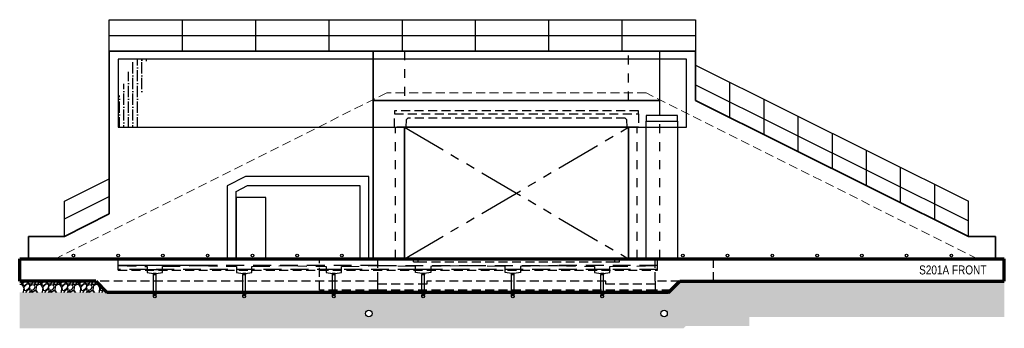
# Model space of a CAD drawing. Header units: inches. Extents: x -666 to 660, y -2090 to 1320.
# Tile 3 of 3: x -666 to 654, y 907 to 1320. Entities that reach past the tile are written whole.
import ezdxf

# ---------------------------------------------------------------- set-up
doc = ezdxf.new("R2010")
doc.units = ezdxf.units.IN
doc.header["$LTSCALE"] = 96
doc.header["$MEASUREMENT"] = 0
for name, pattern in [('Dash', [0.25, 0.125, -0.125]), ('HIDDEN', [0.375, 0.25, -0.125]), ('HIDDEN2', [0.1875, 0.125, -0.0625]), ('PHANTOM2', [1.25, 0.625, -0.125, 0.125, -0.125, 0.125, -0.125])]:
    doc.linetypes.add(name, pattern=pattern)
doc.layers.get('Defpoints').update_dxf_attribs({"color": 243})
for name, color, linetype in [('A-DETL-MEDM', 3, 'Continuous'), ('S-COLS-CONC', 13, 'Continuous'), ('S-EARTH', 8, 'Continuous'), ('S-FLOR-HDLN', 1, 'HIDDEN2'), ('S-FLOR-TRNCH', 1, 'HIDDEN2'), ('S-FLOR-TRNCH 2', 1, 'HIDDEN2'), ('S-GRVL', 8, 'Continuous'), ('S-GUARD RAIL', 1, 'Continuous'), ('S-ROOF-HDLN', 1, 'HIDDEN2'), ('S-WALL-HDLN', 1, 'Dash'), ('S-WALL-PHAN', 1, 'PHANTOM2')]:
    doc.layers.add(name, color=color, linetype=linetype)
for name, color, linetype, lineweight in [('S-CANOPY', 1, 'Continuous', 25), ('S-CANOPY-8', 8, 'Continuous', 25), ('S-FLOR-FTPT', 4, 'Continuous', 70), ('S-ROOF-PATT-HID', 8, 'HIDDEN2', 18), ('S-WALL-FULL-EXTR', 4, 'Continuous', 35), ('S-WALL-FULL-EXTR-8', 8, 'Continuous', 35)]:
    doc.layers.add(name, color=color, linetype=linetype, lineweight=lineweight)
doc.layers.add('S-DOOR-OTLN', color=9, linetype='HIDDEN', true_color=0x808080)
doc.styles.add('Arial', font='swiss.ttf', dxfattribs={"width": 0.8})

msp = doc.modelspace()

# ---------------------------------------------------------------- hatches: boundary and pattern name
at = {"layer": 'S-CANOPY-8'}
h = msp.add_hatch(dxfattribs=at)
h.set_pattern_fill('ANSI36', color=256, scale=48, angle=45)
h.set_pattern_definition([(90, (1201.819728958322, 5679.044598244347), (-6.000000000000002, 10.5), [15, -3, 0, -3])])
h.paths.add_polyline_path([(-501.9408521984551, 1223.549089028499), (-495.8465995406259, 1267), (-513.7483883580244, 1267), (-533.9999999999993, 1213.617404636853), (-533.9999999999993, 1176), (-507.2732985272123, 1176)])
at = {"layer": 'S-EARTH'}
h = msp.add_hatch(dxfattribs=at)
h.set_pattern_fill('EARTH', color=256, scale=64, angle=45)
h.set_pattern_definition([(45, (0, 999.9999999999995), (0, 22.62741699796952), [16, -16]), (45, (-4.242640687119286, 1004.242640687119), (0, 22.62741699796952), [16, -16]), (45, (-8.485281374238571, 1008.485281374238), (0, 22.62741699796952), [16, -16]), (135, (-8.48528137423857, 1011.313708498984), (-22.62741699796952, 1.77635683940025e-15), [16, -16]), (135, (-4.242640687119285, 1015.556349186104), (-22.62741699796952, 1.77635683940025e-15), [16, -16]), (135, (0, 1019.798989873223), (-22.62741699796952, 1.77635683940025e-15), [16, -16])])
h.paths.add_polyline_path([(654, 957.9999999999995), (275.9999999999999, 957.9999999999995), (275.9999999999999, 945.9999999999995), (211.9705627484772, 945.9999999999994), (208.9705627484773, 942.9999999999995), (-666, 942.9999999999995), (-665.9999999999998, 906.9999999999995), (223.8822509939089, 906.9999999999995), (226.8822509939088, 909.9999999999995), (311.9999999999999, 909.9999999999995), (311.9999999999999, 921.9999999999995), (654, 921.9999999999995)])
edge = h.paths.add_edge_path(flags=16)
edge.add_arc((197.8841363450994, 926.8483805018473), 4.3125, 0, 360)
edge = h.paths.add_edge_path(flags=16)
edge.add_arc((-197.8841363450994, 926.8483805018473), 4.3125, 0, 360)
at = {"layer": 'S-GRVL'}
h = msp.add_hatch(dxfattribs=at)
h.set_pattern_fill('GRAVEL', color=256, scale=18, angle=45)
h.set_pattern_definition([(273.012787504, (-3.563818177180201, 1021.892025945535), (12.72792206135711, -216.3746750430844), [2.421647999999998, -239.7435848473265]), (229.969740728, (-3.43653895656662, 1019.473720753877), (140.0071426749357, 165.4629867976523), [4.155624, -411.4066457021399]), (177.510447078, (-6.10940258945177, 1016.291740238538), (267.2863632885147, -12.72792206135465), [2.930183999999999, -290.0885867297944]), (312.273689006, (-7.891311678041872, 1008.145870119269), (-241.8305191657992, 267.2863632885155), [3.784284, -374.644044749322]), (337.833654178, (-5.345727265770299, 1005.34572726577), (-216.3746750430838, 89.09545442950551), [3.710789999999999, -367.3687163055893]), (42.27368900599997, (-1.909188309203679, 1003.94565583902), (-267.2863632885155, -241.8305191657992), [3.784284, -374.644044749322]), (82.69424046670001, (0.8909545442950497, 1006.491240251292), (-38.1837661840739, -292.7422074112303), [5.004522, -495.447273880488]), (117.2553283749, (1.527350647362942, 1011.455129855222), (-190.9188309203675, 369.1097397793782), [4.724784, -467.7537869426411]), (166.429565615, (-0.6363961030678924, 1015.65534413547), (-267.2863632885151, 63.63961030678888), [3.7971, -375.913315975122]), (220.236358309, (-4.327493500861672, 1016.546298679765), (152.7350647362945, 127.2792206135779), [4.334976, -212.4137264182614]), (267.3974377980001, (-7.636753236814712, 1013.746155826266), (-12.72792206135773, -292.7422074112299), [5.606064, -555.0007500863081]), (183.814074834, (4.836610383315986, 1020.619233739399), (-165.4629867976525, -12.72792206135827), [1.913418, -189.4292066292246]), (216.46923439, (2.927422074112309, 1020.491954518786), (190.9188309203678, 140.0071426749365), [3.640266, -360.387205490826]), (270, (0, 1018.328207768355), (12.727922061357, -12.727922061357), [2.545578, -22.9102661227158]), (248.198590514, (-2.418305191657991, 1018.964603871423), (38.18376618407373, 89.09545442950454), [1.370844, -135.7130719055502]), (336.801409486, (-2.927422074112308, 1017.691811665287), (-50.91168824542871, 25.45584412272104), [1.938654, -94.994312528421]), (75.9637565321, (-1.145512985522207, 1016.928136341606), (12.72792206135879, 63.63961030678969), [3.148722, -101.8084121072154]), (206.5650511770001, (-0.381837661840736, 1019.982837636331), (38.18376618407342, 12.7279220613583), [2.276838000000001, -54.64415988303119]), (61.38954033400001, (-10.30961686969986, 1010.309616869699), (89.09545442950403, 165.4629867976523), [3.1896, -315.7712126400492]), (115.3461759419, (-8.782266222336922, 1013.109759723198), (89.09545442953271, -190.9188309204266), [2.675898, -264.913339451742]), (338.198590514, (-2.927422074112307, 1022.528422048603), (-89.09545442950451, 38.18376618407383), [2.74167, -134.3422459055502]), (28.61045966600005, (-0.3818376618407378, 1021.510188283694), (-165.4629867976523, -89.09545442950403), [3.189599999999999, -315.7712126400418]), (24.44395478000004, (-2.418305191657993, 1002.418305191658), (-89.09545442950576, -38.18376618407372), [3.07584, -150.716227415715]), (339.775140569, (0.3818376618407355, 1003.691097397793), (-203.6467529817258, 76.36753236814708), [2.577204, -255.143575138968]), (111.8014094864, (9.927779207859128, 1009.927779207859), (-38.18376618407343, 89.09545442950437), [2.74167, -134.3422459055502]), (62.3540246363, (8.909545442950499, 1012.47336362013), (-114.5512985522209, -216.3746750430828), [3.017358, -298.71762505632]), (114.4439547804, (3.691097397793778, 1003.691097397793), (38.18376618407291, -89.09545442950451), [1.53792, -152.254147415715]), (146.309932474, (9.164103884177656, 1009.164103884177), (-63.63961030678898, 38.18376618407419), [0.91782, -90.8645312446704]), (210.963756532, (8.400428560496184, 1009.673220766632), (50.91168824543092, 25.45584412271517), [3.710789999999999, -70.50511126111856]), (231.009005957, (5.218448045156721, 1007.764032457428), (114.5512985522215, 140.0071426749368), [3.4389, -340.4506171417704]), (348.690067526, (0, 1015.782623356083), (-38.18376618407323, 12.72792206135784), [2.595996, -62.303926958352]), (38.15722658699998, (2.545584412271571, 1015.273506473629), (241.8305191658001, 190.9188309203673), [4.532291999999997, -448.6961272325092]), (105.9453959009, (6.10940258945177, 1018.073649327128), (38.18376618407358, -140.0071426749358), [1.853208, -183.468134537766]), (135, (5.600285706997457, 1019.855558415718), (-25.45584412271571, 3.552713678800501e-15), [1.08, -16.92]), (165.256437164, (4.582051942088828, 1007.891311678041), (140.0071426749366, -38.18376618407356), [2.500632, -247.5633598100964]), (93.01278750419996, (2.163746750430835, 1008.527707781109), (-12.72792206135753, 216.3746750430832), [4.843296, -237.3219368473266]), (45, (1.909188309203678, 1013.364318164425), (0, 25.45584412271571), [4.68, -13.32]), (10.30484646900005, (5.218448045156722, 1016.673577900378), (216.3746750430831, 38.18376618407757), [2.846051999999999, -281.7589374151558]), (299.054604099, (8.01859089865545, 1017.182694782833), (38.18376618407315, -63.63961030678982), [2.620836, -128.421142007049]), (252.645975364, (9.291383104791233, 1014.891668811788), (-114.5512985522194, -369.1097397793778), [4.267169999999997, -422.450535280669]), (220.42607874, (8.01859089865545, 1010.818733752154), (-178.1909088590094, -152.7350647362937), [4.514381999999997, -446.92332134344])])
edge = h.paths.add_edge_path()
edge.add_line((654, 969.9999999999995), (263.9999999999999, 969.9999999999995))
edge.add_line((263.9999999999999, 969.9999999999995), (218.9999999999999, 969.9999999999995))
edge.add_line((218.9999999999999, 969.9999999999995), (207.0000000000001, 957.9999999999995))
edge.add_line((207.0000000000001, 957.9999999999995), (204.0000000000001, 954.9999999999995))
edge.add_line((204.0000000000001, 954.9999999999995), (116.9690785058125, 954.9999999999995))
edge.add_line((116.9690785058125, 954.9999999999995), (116.9690785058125, 954.2754401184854))
edge.add_line((116.9690785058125, 954.2754401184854), (116.6575315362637, 952.2389065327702))
edge.add_arc((114.9199609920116, 952.447109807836), 1.750000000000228, 162.6044256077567, 353.16714747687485, ccw=False)
edge.add_line((113.249999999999, 952.9703022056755), (113.2499999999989, 954.2754401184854))
edge.add_line((113.2499999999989, 954.2754401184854), (113.0280042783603, 954.2754401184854))
edge.add_line((113.0280042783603, 954.2754401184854), (113.0294774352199, 954.9999999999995))
edge.add_line((113.0294774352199, 954.9999999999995), (-3.030921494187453, 954.9999999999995))
edge.add_line((-3.030921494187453, 954.9999999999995), (-3.030921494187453, 954.2754401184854))
edge.add_line((-3.030921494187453, 954.2754401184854), (-3.252063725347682, 952.429886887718))
edge.add_arc((-5.001978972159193, 952.4471098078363), 1.750000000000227, 182.7250807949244, 359.4361048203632, ccw=False)
edge.add_line((-6.750000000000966, 952.3639083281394), (-6.750000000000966, 954.2754401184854))
edge.add_line((-6.750000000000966, 954.2754401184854), (-6.971995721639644, 954.2754401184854))
edge.add_line((-6.971995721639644, 954.2754401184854), (-6.970522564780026, 954.9999999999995))
edge.add_line((-6.970522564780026, 954.9999999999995), (-123.0309214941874, 954.9999999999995))
edge.add_line((-123.0309214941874, 954.9999999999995), (-123.0309214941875, 954.2754401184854))
edge.add_line((-123.0309214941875, 954.2754401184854), (-123.2070547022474, 952.8055118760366))
edge.add_arc((-124.9199609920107, 952.4471098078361), 1.750000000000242, -1.4210854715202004e-12, 11.817860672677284, ccw=False)
edge.add_arc((-124.9199609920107, 952.4471098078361), 1.750000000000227, -180, 0, ccw=False)
edge.add_line((-126.6699609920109, 952.4471098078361), (-126.7500000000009, 952.4471098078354))
edge.add_line((-126.7500000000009, 952.4471098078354), (-126.750000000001, 954.2754401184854))
edge.add_line((-126.750000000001, 954.2754401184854), (-126.9719957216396, 954.2754401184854))
edge.add_line((-126.9719957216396, 954.2754401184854), (-126.97052256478, 954.9999999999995))
edge.add_line((-126.97052256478, 954.9999999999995), (-243.0309214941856, 954.9999999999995))
edge.add_line((-243.0309214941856, 954.9999999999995), (-243.0309214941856, 954.2754401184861))
edge.add_line((-243.0309214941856, 954.2754401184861), (-243.2499999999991, 952.4471098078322))
edge.add_arc((-244.9999999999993, 952.4471098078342), 1.750000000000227, 179.9999999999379, 359.99999999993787, ccw=False)
edge.add_line((-246.7499999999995, 952.4471098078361), (-246.749999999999, 954.2754401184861))
edge.add_line((-246.749999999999, 954.2754401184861), (-246.9719957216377, 954.2754401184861))
edge.add_line((-246.9719957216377, 954.2754401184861), (-246.9705225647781, 954.9999999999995))
edge.add_line((-246.9705225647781, 954.9999999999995), (-363.0309214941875, 954.9999999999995))
edge.add_line((-363.0309214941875, 954.9999999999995), (-363.0309214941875, 954.2754401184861))
edge.add_line((-363.0309214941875, 954.2754401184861), (-363.2499999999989, 952.4471098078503))
edge.add_arc((-364.9999999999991, 952.4471098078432), 1.750000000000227, -179.99999999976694, 2.3288748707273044e-10, ccw=False)
edge.add_line((-366.7499999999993, 952.4471098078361), (-366.750000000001, 954.2754401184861))
edge.add_line((-366.750000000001, 954.2754401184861), (-366.9719957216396, 954.2754401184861))
edge.add_line((-366.9719957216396, 954.2754401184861), (-366.97052256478, 954.9999999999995))
edge.add_line((-366.97052256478, 954.9999999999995), (-483.0309214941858, 954.9999999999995))
edge.add_line((-483.0309214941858, 954.9999999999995), (-483.0309214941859, 954.2754401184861))
edge.add_line((-483.0309214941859, 954.2754401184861), (-483.249999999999, 952.4471098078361))
edge.add_arc((-484.9999999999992, 952.4471098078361), 1.750000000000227, -180, 0, ccw=False)
edge.add_line((-486.7499999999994, 952.4471098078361), (-486.7499999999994, 954.2754401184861))
edge.add_line((-486.7499999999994, 954.2754401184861), (-486.9719957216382, 954.2754401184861))
edge.add_line((-486.9719957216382, 954.2754401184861), (-486.9705225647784, 954.9999999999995))
edge.add_line((-486.9705225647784, 954.9999999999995), (-666, 954.9999999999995))
edge.add_line((-666, 954.9999999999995), (-666.0000000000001, 942.9999999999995))
edge.add_line((-666.0000000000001, 942.9999999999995), (208.9705627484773, 942.9999999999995))
edge.add_line((208.9705627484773, 942.9999999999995), (211.9705627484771, 945.9999999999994))
edge.add_line((211.9705627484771, 945.9999999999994), (275.9999999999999, 945.9999999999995))
edge.add_line((275.9999999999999, 945.9999999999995), (275.9999999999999, 957.9999999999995))
edge.add_line((275.9999999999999, 957.9999999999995), (654, 957.9999999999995))
edge.add_line((654, 957.9999999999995), (654, 969.9999999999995))
h = msp.add_hatch(dxfattribs=at)
h.set_pattern_fill('GRAVEL', color=256, scale=18, angle=45)
h.set_pattern_definition([(273.012787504, (-3.563818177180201, 1021.892025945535), (12.72792206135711, -216.3746750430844), [2.421647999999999, -239.7435848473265]), (229.969740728, (-3.43653895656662, 1019.473720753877), (140.0071426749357, 165.4629867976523), [4.155624, -411.4066457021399]), (177.510447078, (-6.10940258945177, 1016.291740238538), (267.2863632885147, -12.72792206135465), [2.930183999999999, -290.0885867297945]), (312.273689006, (-7.891311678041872, 1008.145870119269), (-241.8305191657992, 267.2863632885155), [3.784284, -374.644044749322]), (337.833654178, (-5.345727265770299, 1005.34572726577), (-216.3746750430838, 89.09545442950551), [3.710789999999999, -367.3687163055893]), (42.27368900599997, (-1.909188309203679, 1003.94565583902), (-267.2863632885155, -241.8305191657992), [3.784284, -374.644044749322]), (82.69424046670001, (0.8909545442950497, 1006.491240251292), (-38.1837661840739, -292.7422074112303), [5.004522, -495.447273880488]), (117.2553283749, (1.527350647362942, 1011.455129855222), (-190.9188309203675, 369.1097397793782), [4.724784, -467.7537869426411]), (166.429565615, (-0.6363961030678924, 1015.65534413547), (-267.2863632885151, 63.63961030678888), [3.7971, -375.913315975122]), (220.236358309, (-4.327493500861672, 1016.546298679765), (152.7350647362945, 127.2792206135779), [4.334976, -212.4137264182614]), (267.3974377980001, (-7.636753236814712, 1013.746155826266), (-12.72792206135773, -292.7422074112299), [5.606064, -555.0007500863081]), (183.814074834, (4.836610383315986, 1020.619233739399), (-165.4629867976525, -12.72792206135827), [1.913418, -189.4292066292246]), (216.46923439, (2.927422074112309, 1020.491954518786), (190.9188309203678, 140.0071426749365), [3.640266, -360.387205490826]), (270, (0, 1018.328207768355), (12.727922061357, -12.727922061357), [2.545578, -22.9102661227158]), (248.198590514, (-2.418305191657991, 1018.964603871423), (38.18376618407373, 89.09545442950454), [1.370844, -135.7130719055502]), (336.801409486, (-2.927422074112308, 1017.691811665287), (-50.91168824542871, 25.45584412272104), [1.938654, -94.994312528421]), (75.9637565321, (-1.145512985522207, 1016.928136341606), (12.72792206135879, 63.63961030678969), [3.148722, -101.8084121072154]), (206.5650511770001, (-0.381837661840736, 1019.982837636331), (38.18376618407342, 12.7279220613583), [2.276838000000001, -54.64415988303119]), (61.38954033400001, (-10.30961686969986, 1010.309616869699), (89.09545442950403, 165.4629867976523), [3.1896, -315.7712126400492]), (115.3461759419, (-8.782266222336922, 1013.109759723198), (89.09545442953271, -190.9188309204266), [2.675898, -264.913339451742]), (338.198590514, (-2.927422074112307, 1022.528422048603), (-89.09545442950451, 38.18376618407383), [2.74167, -134.3422459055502]), (28.61045966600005, (-0.3818376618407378, 1021.510188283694), (-165.4629867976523, -89.09545442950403), [3.189599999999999, -315.7712126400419]), (24.44395478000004, (-2.418305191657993, 1002.418305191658), (-89.09545442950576, -38.18376618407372), [3.07584, -150.716227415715]), (339.775140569, (0.3818376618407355, 1003.691097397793), (-203.6467529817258, 76.36753236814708), [2.577204, -255.143575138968]), (111.8014094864, (9.927779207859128, 1009.927779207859), (-38.18376618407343, 89.09545442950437), [2.74167, -134.3422459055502]), (62.3540246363, (8.909545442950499, 1012.47336362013), (-114.5512985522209, -216.3746750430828), [3.017358, -298.71762505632]), (114.4439547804, (3.691097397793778, 1003.691097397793), (38.18376618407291, -89.09545442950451), [1.53792, -152.254147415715]), (146.309932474, (9.164103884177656, 1009.164103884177), (-63.63961030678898, 38.18376618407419), [0.91782, -90.8645312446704]), (210.963756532, (8.400428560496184, 1009.673220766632), (50.91168824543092, 25.45584412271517), [3.710789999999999, -70.50511126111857]), (231.009005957, (5.218448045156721, 1007.764032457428), (114.5512985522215, 140.0071426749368), [3.4389, -340.4506171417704]), (348.690067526, (0, 1015.782623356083), (-38.18376618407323, 12.72792206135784), [2.595996, -62.303926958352]), (38.15722658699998, (2.545584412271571, 1015.273506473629), (241.8305191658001, 190.9188309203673), [4.532291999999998, -448.6961272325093]), (105.9453959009, (6.10940258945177, 1018.073649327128), (38.18376618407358, -140.0071426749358), [1.853208, -183.468134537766]), (135, (5.600285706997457, 1019.855558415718), (-25.45584412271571, 3.552713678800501e-15), [1.08, -16.92]), (165.256437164, (4.582051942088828, 1007.891311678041), (140.0071426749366, -38.18376618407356), [2.500632, -247.5633598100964]), (93.01278750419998, (2.163746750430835, 1008.527707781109), (-12.72792206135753, 216.3746750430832), [4.843296, -237.3219368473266]), (45, (1.909188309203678, 1013.364318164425), (0, 25.45584412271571), [4.68, -13.32]), (10.30484646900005, (5.218448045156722, 1016.673577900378), (216.3746750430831, 38.18376618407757), [2.846051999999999, -281.7589374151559]), (299.054604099, (8.01859089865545, 1017.182694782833), (38.18376618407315, -63.63961030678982), [2.620836, -128.421142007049]), (252.645975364, (9.291383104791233, 1014.891668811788), (-114.5512985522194, -369.1097397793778), [4.267169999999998, -422.450535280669]), (220.42607874, (8.01859089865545, 1010.818733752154), (-178.1909088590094, -152.7350647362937), [4.514381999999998, -446.9233213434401])])
h.paths.add_polyline_path([(-563.9999999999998, 969.9999999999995), (-666, 969.9999999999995), (-666.0000000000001, 955), (-548.9999999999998, 954.9999999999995)])

# ---------------------------------------------------------------- linework, layer by layer
at = {"layer": 'A-DETL-MEDM'}
for p, q in [((-486.7499999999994, 949.4858275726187), (-486.7499999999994, 951.3141578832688)), ((-486.748021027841, 954.2897516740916), (-486.748021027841, 952.7489660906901)), ((-483.249999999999, 949.4858275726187), (-483.249999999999, 951.3141578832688)), ((-483.2480210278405, 954.2897516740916), (-483.2480210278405, 952.7489660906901)), ((-366.750000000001, 949.4858275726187), (-366.750000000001, 951.3141578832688)), ((-366.7480210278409, 954.2897516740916), (-366.7480210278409, 952.7489660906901)), ((-363.2500000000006, 949.4858275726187), (-363.2500000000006, 951.3141578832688)), ((-363.2480210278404, 954.2897516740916), (-363.2480210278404, 952.7489660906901)), ((-246.7499999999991, 949.4858275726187), (-246.7499999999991, 951.3141578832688)), ((-246.748021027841, 954.2897516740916), (-246.748021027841, 952.7489660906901)), ((-243.2499999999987, 949.4858275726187), (-243.2499999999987, 951.3141578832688)), ((-243.2480210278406, 954.2897516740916), (-243.2480210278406, 952.7489660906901)), ((-126.750000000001, 949.4858275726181), (-126.750000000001, 951.3141578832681)), ((-126.6679820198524, 954.2897516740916), (-126.6679820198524, 952.7489660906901)), ((-123.2500000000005, 949.4858275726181), (-123.2500000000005, 951.3141578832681)), ((-123.167982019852, 954.2897516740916), (-123.167982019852, 952.7489660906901)), ((-6.750000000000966, 954.2897516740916), (-6.750000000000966, 952.7489660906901)), ((-6.750000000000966, 949.4858275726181), (-6.750000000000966, 951.3141578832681)), ((-3.250000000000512, 954.2897516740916), (-3.250000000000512, 952.7489660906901)), ((-3.250000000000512, 949.4858275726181), (-3.250000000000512, 951.3141578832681)), ((113.1719399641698, 954.2897516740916), (113.1719399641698, 952.7489660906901)), ((113.249999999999, 949.4858275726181), (113.249999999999, 951.3141578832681)), ((116.6719399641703, 954.2897516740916), (116.6719399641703, 952.7489660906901)), ((116.7499999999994, 949.4858275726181), (116.7499999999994, 951.3141578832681))]:
    msp.add_line(p, q, dxfattribs=at)
for points in [[(-486.9719957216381, 951.3141578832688), (-483.0309214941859, 951.3141578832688), (-483.0309214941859, 952.7489660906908), (-486.9690785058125, 952.7489660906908)], [(-366.9719957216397, 951.3141578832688), (-363.0309214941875, 951.3141578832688), (-363.0309214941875, 952.7489660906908), (-366.9690785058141, 952.7489660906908)], [(-246.9719957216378, 951.3141578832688), (-243.0309214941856, 951.3141578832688), (-243.0309214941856, 952.7489660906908), (-246.9690785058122, 952.7489660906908)], [(-126.9719957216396, 951.3141578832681), (-123.0309214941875, 951.3141578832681), (-123.0309214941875, 952.7489660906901), (-126.969078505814, 952.7489660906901)], [(-6.971995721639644, 951.3141578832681), (-3.030921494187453, 951.3141578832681), (-3.030921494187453, 952.7489660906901), (-6.969078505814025, 952.7489660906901)], [(113.0280042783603, 951.3141578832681), (116.9690785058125, 951.3141578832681), (116.9690785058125, 952.7489660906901), (113.0309214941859, 952.7489660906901)]]:
    msp.add_lwpolyline(points, close=True, dxfattribs=at)
for centre, radius in [((-594.0000000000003, 1004.443754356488), 1.750000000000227), ((-534.0000000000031, 1004.443754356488), 1.750000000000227), ((-474.000000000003, 1004.443754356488), 1.750000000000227), ((-414.0000000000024, 1004.443754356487), 1.750000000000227), ((222.999999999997, 1004.443754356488), 1.750000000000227), ((282.9999999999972, 1004.443754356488), 1.750000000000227), ((342.9999999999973, 1004.443754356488), 1.750000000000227), ((402.9999999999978, 1004.443754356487), 1.750000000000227), ((462.9999999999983, 1004.443754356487), 1.750000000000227), ((522.9999999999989, 1004.443754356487), 1.750000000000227), ((582.9999999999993, 1004.443754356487), 1.750000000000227), ((-484.9999999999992, 949.4858275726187), 1.750000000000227), ((-364.9999999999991, 949.4858275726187), 1.750000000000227), ((-244.9999999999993, 949.4858275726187), 1.750000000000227), ((-124.9199609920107, 949.4858275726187), 1.750000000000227), ((-5.001978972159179, 949.4858275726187), 1.750000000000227), ((114.9199609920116, 949.4858275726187), 1.750000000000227), ((-197.8841363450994, 926.8483805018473), 4.3125), ((197.8841363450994, 926.8483805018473), 4.3125)]:
    msp.add_circle(centre, radius, dxfattribs=at)
at = {"layer": 'Defpoints'}
for points in [[(-376, 999.9999999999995), (-376, 1090.206636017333), (-360.4166371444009, 1098), (-210, 1098), (-210, 999.9999999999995), (-198, 999.9999999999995), (-198, 1110), (-363.25, 1110), (-388, 1097.622327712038), (-388, 999.9999999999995)], [(-336, 999.9999999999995), (-336, 1082), (-376, 1082), (-376, 999.9999999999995)]]:
    msp.add_lwpolyline(points, close=True, dxfattribs=at)
for centre in [(-354.0000000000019, 1004.443754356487), (-294.0000000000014, 1004.443754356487), (-234.0000000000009, 1004.443754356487)]:
    msp.add_circle(centre, 1.750000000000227, dxfattribs=at)
at = {"layer": 'S-CANOPY'}
msp.add_lwpolyline([(-533.9999999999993, 1176), (228.0000000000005, 1176), (228.0000000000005, 1267), (-533.9999999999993, 1267)], close=True, dxfattribs=at)
at = {"layer": 'S-COLS-CONC'}
msp.add_line((191.9999999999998, 1192), (192.0000000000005, 1277.999999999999), dxfattribs=at)
for points in [[(173.9999999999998, 1184.000000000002), (216.0000000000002, 1184.000000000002), (216.0000000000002, 1192), (173.9999999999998, 1192)], [(216.0000000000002, 999.9999999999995), (173.9999999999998, 999.9999999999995), (173.9999999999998, 1184.000000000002), (216.0000000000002, 1184.000000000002)]]:
    msp.add_lwpolyline(points, close=True, dxfattribs=at)
at = {"layer": 'S-DOOR-OTLN'}
for p, q in [((-533.9999999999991, 985.4999999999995), (-533.9999999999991, 999.9999999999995)), ((189.0000000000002, 985.4999999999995), (189.0000000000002, 999.9999999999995)), ((189.0000000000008, 985.4999999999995), (-533.9999999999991, 985.4999999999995)), ((-495.2499999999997, 985.4999999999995), (-474.7499999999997, 985.4999999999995)), ((-486.7499999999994, 980.2050376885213), (-486.7499999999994, 980.4999999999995)), ((-486.7499999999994, 955.7102483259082), (-486.7499999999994, 978.7702294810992)), ((-483.249999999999, 980.2050376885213), (-483.249999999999, 980.4999999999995)), ((-483.249999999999, 955.7102483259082), (-483.249999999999, 978.7702294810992)), ((-354.7500000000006, 985.4999999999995), (-375.2500000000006, 985.4999999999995)), ((-366.750000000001, 980.2050376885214), (-366.750000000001, 980.4999999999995)), ((-366.750000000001, 955.7102483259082), (-366.750000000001, 978.7702294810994)), ((-363.2500000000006, 980.2050376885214), (-363.2500000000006, 980.4999999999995)), ((-363.2500000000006, 955.7102483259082), (-363.2500000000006, 978.7702294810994)), ((-234.7499999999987, 985.4999999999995), (-255.2499999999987, 985.4999999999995)), ((-246.7499999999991, 980.2050376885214), (-246.7499999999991, 980.4999999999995)), ((-246.7499999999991, 955.7102483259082), (-246.7499999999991, 978.7702294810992)), ((-243.2499999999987, 980.2050376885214), (-243.2499999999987, 980.4999999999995)), ((-243.2499999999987, 955.7102483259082), (-243.2499999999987, 978.7702294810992)), ((-114.7500000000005, 985.4999999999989), (-135.2500000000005, 985.4999999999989)), ((-126.750000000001, 980.2050376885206), (-126.750000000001, 980.4999999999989)), ((-126.750000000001, 955.7102483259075), (-126.750000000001, 978.7702294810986)), ((-123.2500000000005, 980.2050376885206), (-123.2500000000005, 980.4999999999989)), ((-123.2500000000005, 955.7102483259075), (-123.2500000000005, 978.7702294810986)), ((5.249999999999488, 985.4999999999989), (-15.25000000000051, 985.4999999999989)), ((-6.750000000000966, 980.2050376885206), (-6.750000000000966, 980.4999999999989)), ((-6.750000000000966, 955.7102483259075), (-6.750000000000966, 978.7702294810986)), ((-3.250000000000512, 980.2050376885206), (-3.250000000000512, 980.4999999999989)), ((-3.250000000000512, 955.7102483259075), (-3.250000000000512, 978.7702294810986)), ((125.2499999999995, 985.4999999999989), (104.7499999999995, 985.4999999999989)), ((113.249999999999, 980.2050376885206), (113.249999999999, 980.4999999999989)), ((113.249999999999, 955.7102483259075), (113.249999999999, 978.7702294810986)), ((116.7499999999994, 980.2050376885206), (116.7499999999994, 980.4999999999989)), ((116.7499999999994, 955.7102483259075), (116.7499999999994, 978.7702294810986))]:
    msp.add_line(p, q, dxfattribs=at)
msp.add_lwpolyline([(-425.0000000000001, 990.9999999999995), (-533.9999999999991, 990.9999999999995), (-495.2499999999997, 989.4999999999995), (-495.2499999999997, 981.4358173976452), (-486.7519789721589, 980.4999999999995), (-483.2480210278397, 980.4999999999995), (-474.7499999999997, 981.4358173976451), (-474.7499999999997, 989.4999999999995), (-425.0000000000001, 990.9999999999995), (-375.2500000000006, 989.4999999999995), (-375.2500000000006, 981.4358173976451), (-366.7519789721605, 980.4999999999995), (-363.2480210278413, 980.4999999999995), (-354.7500000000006, 981.4358173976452), (-354.7500000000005, 989.4999999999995), (-304.9999999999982, 990.9999999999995), (-255.2499999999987, 989.4999999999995), (-255.2499999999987, 981.4358173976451), (-246.7519789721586, 980.4999999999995), (-243.2480210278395, 980.4999999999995), (-234.7499999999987, 981.4358173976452), (-234.7499999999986, 989.4999999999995), (-184.9999999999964, 990.9999999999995), (-533.9999999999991, 990.9999999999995)], dxfattribs=at)
for points in [[(-135.2500000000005, 981.4358173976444), (-135.2500000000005, 989.4999999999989), (-185.0000000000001, 990.9999999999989), (-65.00000000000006, 990.9999999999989), (55.00000000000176, 990.9999999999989), (5.249999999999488, 989.4999999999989), (5.249999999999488, 981.4358173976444), (-3.248021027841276, 980.4999999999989), (-6.75197897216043, 980.4999999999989), (-15.25000000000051, 981.4358173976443), (-15.25000000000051, 989.4999999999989), (-65.00000000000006, 990.9999999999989), (-114.7500000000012, 989.4999999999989), (-114.7500000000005, 981.4358173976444), (-123.2480210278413, 980.4999999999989), (-126.7519789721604, 980.4999999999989)], [(116.7519789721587, 980.4999999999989), (125.2499999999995, 981.4358173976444), (125.2499999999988, 989.4999999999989), (189.0000000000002, 990.9999999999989), (54.99999999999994, 990.9999999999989), (104.7499999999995, 989.4999999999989), (104.7499999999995, 981.4358173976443), (113.2480210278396, 980.4999999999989)], [(-486.9719957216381, 978.7702294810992), (-483.0309214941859, 978.7702294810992), (-483.0309214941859, 980.2050376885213), (-486.9690785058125, 980.2050376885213)], [(-366.971995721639, 978.7702294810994), (-363.0309214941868, 978.7702294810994), (-363.0309214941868, 980.2050376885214), (-366.9690785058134, 980.2050376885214)], [(-246.9719957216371, 978.7702294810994), (-243.030921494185, 978.7702294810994), (-243.030921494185, 980.2050376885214), (-246.9690785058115, 980.2050376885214)], [(-126.971995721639, 978.7702294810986), (-123.0309214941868, 978.7702294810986), (-123.0309214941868, 980.2050376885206), (-126.9690785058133, 980.2050376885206)], [(-6.971995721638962, 978.7702294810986), (-3.030921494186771, 978.7702294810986), (-3.030921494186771, 980.2050376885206), (-6.969078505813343, 980.2050376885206)], [(113.028004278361, 978.7702294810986), (116.9690785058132, 978.7702294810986), (116.9690785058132, 980.2050376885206), (113.0309214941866, 980.2050376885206)]]:
    msp.add_lwpolyline(points, close=True, dxfattribs=at)
at = {"layer": 'S-FLOR-FTPT'}
for p, q in [((-666, 999.9999999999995), (654, 999.9999999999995)), ((-666, 969.9999999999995), (-666, 999.9999999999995)), ((654, 969.9999999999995), (654, 999.9999999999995)), ((-563.9999999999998, 969.9999999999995), (-666, 969.9999999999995)), ((-563.9999999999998, 969.9999999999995), (-548.9999999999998, 954.9999999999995)), ((204.0000000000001, 954.9999999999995), (218.9999999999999, 969.9999999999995)), ((218.9999999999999, 969.9999999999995), (654, 969.9999999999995)), ((204.0000000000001, 954.9999999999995), (-548.9999999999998, 954.9999999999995))]:
    msp.add_line(p, q, dxfattribs=at)
at = {"layer": 'S-FLOR-HDLN'}
for p, q in [((-263.9999999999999, 957.9999999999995), (-263.9999999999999, 999.9999999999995)), ((-185.9999999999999, 969.9999999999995), (-185.9999999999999, 999.9999999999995)), ((186.0000000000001, 969.9999999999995), (186.0000000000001, 999.9999999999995)), ((263.9999999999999, 969.9999999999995), (263.9999999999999, 999.9999999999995)), ((-185.9999999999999, 969.9999999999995), (-563.9999999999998, 969.9999999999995)), ((-185.9999999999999, 965.9999999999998), (-185.9999999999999, 969.9999999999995)), ((-120.0000000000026, 965.9999999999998), (-185.9999999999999, 965.9999999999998)), ((-185.9999999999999, 957.9999999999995), (-185.9999999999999, 965.9999999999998)), ((-120.0000000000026, 969.9999999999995), (-120.0000000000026, 965.9999999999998)), ((120.0000000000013, 969.9999999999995), (-120.0000000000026, 969.9999999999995)), ((120.0000000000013, 965.9999999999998), (120.0000000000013, 969.9999999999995)), ((186.0000000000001, 965.9999999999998), (120.0000000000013, 965.9999999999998)), ((218.9999999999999, 969.9999999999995), (186.0000000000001, 969.9999999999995)), ((186.0000000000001, 969.9999999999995), (186.0000000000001, 965.9999999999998)), ((186.0000000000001, 965.9999999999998), (186.0000000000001, 957.9999999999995)), ((-185.9999999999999, 957.9999999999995), (-263.9999999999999, 957.9999999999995)), ((186.0000000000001, 957.9999999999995), (-185.9999999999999, 957.9999999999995)), ((207.0000000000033, 957.9999999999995), (186.0000000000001, 957.9999999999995))]:
    msp.add_line(p, q, dxfattribs=at)
at = {"layer": 'S-FLOR-TRNCH'}
for p, q in [((-533.9999999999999, 984.9999999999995), (-533.9999999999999, 999.9999999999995)), ((189.0000000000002, 984.9999999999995), (189.0000000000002, 999.9999999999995)), ((-533.9999999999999, 984.9999999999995), (189.0000000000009, 984.9999999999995))]:
    msp.add_line(p, q, dxfattribs=at)
at = {"layer": 'S-FLOR-TRNCH 2'}
for p, q in [((-137.9999999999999, 995.9999999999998), (-137.9999999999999, 999.9999999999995)), ((-137.9999999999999, 995.9999999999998), (-132.0000000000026, 995.9999999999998)), ((-132.0000000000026, 995.9999999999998), (-132.0000000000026, 999.9999999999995)), ((-131.9999999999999, 995.9999999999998), (132.0000000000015, 995.9999999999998)), ((132.0000000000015, 995.9999999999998), (132.0000000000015, 999.9999999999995)), ((132.0000000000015, 995.9999999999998), (138.0000000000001, 995.9999999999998)), ((138.0000000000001, 995.9999999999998), (138.0000000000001, 999.9999999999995))]:
    msp.add_line(p, q, dxfattribs=at)
at = {"layer": 'S-GUARD RAIL'}
for p, q in [((-545.9999999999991, 1319.999999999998), (239.9999999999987, 1319.999999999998)), ((-545.9999999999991, 1277.999999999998), (-545.9999999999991, 1319.999999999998)), ((-447.7499999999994, 1277.999999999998), (-447.7499999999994, 1319.999999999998)), ((-349.4999999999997, 1277.999999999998), (-349.4999999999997, 1319.999999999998)), ((-251.2499999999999, 1277.999999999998), (-251.2499999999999, 1319.999999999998)), ((-153.0000000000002, 1277.999999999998), (-153.0000000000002, 1319.999999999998)), ((-54.75000000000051, 1277.999999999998), (-54.75000000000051, 1319.999999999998)), ((43.4999999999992, 1277.999999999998), (43.4999999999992, 1319.999999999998)), ((141.7499999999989, 1277.999999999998), (141.7499999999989, 1319.999999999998)), ((239.9999999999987, 1319.999999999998), (239.9999999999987, 1277.999999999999)), ((-545.9999999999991, 1298.999999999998), (239.9999999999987, 1298.999999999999)), ((240.0000000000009, 1258.957427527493), (606, 1076.957427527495)), ((240.0000000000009, 1258.957427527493), (240.0000000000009, 1211.999999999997)), ((240.0000000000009, 1232.736053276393), (606, 1050.736053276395)), ((285.7500000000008, 1236.207427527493), (285.7500000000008, 1189.249999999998)), ((331.5000000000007, 1213.457427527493), (331.5000000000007, 1166.499999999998)), ((377.2500000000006, 1190.707427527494), (377.2500000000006, 1143.749999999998)), ((423.0000000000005, 1167.957427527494), (423.0000000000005, 1120.999999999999)), ((468.7500000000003, 1145.207427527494), (468.7500000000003, 1098.249999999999)), ((514.5000000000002, 1122.457427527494), (514.5000000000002, 1075.499999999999)), ((-605.9999999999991, 1076.957427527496), (-545.9999999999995, 1106.957427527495)), ((560.2500000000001, 1099.707427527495), (560.2500000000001, 1052.749999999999)), ((-605.9999999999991, 1053.478713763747), (-545.9999999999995, 1083.478713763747)), ((-605.9999999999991, 1030), (-605.9999999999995, 1076.957427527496)), ((606, 1030), (606, 1076.957427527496))]:
    msp.add_line(p, q, dxfattribs=at)
at = {"layer": 'S-ROOF-HDLN'}
for points in [[(-163.5, 1193.999999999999), (163.5000000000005, 1193.999999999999), (163.5000000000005, 1198), (-163.5, 1198)], [(-145.8618109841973, 1188.125), (-147.9753199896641, 1186.011490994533), (-148.5, 1176), (-163.5, 1176), (-163.5, 1193.999999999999), (163.5000000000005, 1193.999999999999), (163.5000000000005, 1176), (148.5000000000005, 1176), (147.975319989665, 1186.011490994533), (145.8618109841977, 1188.125)]]:
    msp.add_lwpolyline(points, close=True, dxfattribs=at)
at = {"layer": 'S-ROOF-PATT-HID'}
for p, q in [((-174, 1222), (-618, 999.9999999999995)), ((174, 1222), (-174.0000000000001, 1222)), ((618, 999.9999999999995), (174, 1222))]:
    msp.add_line(p, q, dxfattribs=at)
at = {"layer": 'S-WALL-FULL-EXTR'}
for p, q in [((-545.9999999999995, 1060), (-545.9999999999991, 1277.999999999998)), ((-545.9999999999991, 1277.999999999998), (-191.9999999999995, 1277.999999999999)), ((-191.9999999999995, 1277.999999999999), (-545.9999999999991, 1277.999999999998)), ((240, 1277.999999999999), (-191.9999999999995, 1277.999999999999)), ((240, 1277.999999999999), (240.0000000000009, 1211.999999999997)), ((240.0000000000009, 1211.999999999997), (606, 1030)), ((-150, 1175.999999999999), (-150, 999.9999999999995)), ((-150, 1175.999999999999), (150.0000000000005, 1176)), ((150.0000000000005, 999.9999999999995), (150.0000000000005, 1176)), ((-605.9999999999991, 1030), (-545.9999999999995, 1060)), ((-605.9999999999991, 1030), (-545.9999999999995, 1060)), ((-654, 999.9999999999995), (-654, 1029.999999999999)), ((-654, 1029.999999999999), (-605.9999999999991, 1030)), ((606, 1030), (642, 1030)), ((642, 1030), (642, 999.9999999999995)), ((-191.9999999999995, 999.9999999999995), (-654, 999.9999999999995)), ((642, 999.9999999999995), (192.0000000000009, 999.9999999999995))]:
    msp.add_line(p, q, dxfattribs=at)
at = {"layer": 'S-WALL-FULL-EXTR-8'}
for p, q in [((-191.9999999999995, 1277.999999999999), (-191.9999999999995, 999.9999999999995)), ((-191.9999999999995, 1211.999999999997), (192.0000000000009, 1211.999999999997))]:
    msp.add_line(p, q, dxfattribs=at)
at = {"layer": 'S-WALL-HDLN'}
for p, q in [((-150, 1277.999999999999), (-150, 1211.999999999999)), ((150.0000000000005, 1211.999999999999), (150.0000000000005, 1277.999999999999)), ((192.0000000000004, 999.9999999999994), (192.0000000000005, 1211.999999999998))]:
    msp.add_line(p, q, dxfattribs=at)
for points in [[(-162, 999.9999999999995), (-162, 1176), (-150, 1176), (-150, 999.9999999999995)], [(162, 999.9999999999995), (162.0000000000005, 1176), (150.0000000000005, 1176), (150, 999.9999999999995)]]:
    msp.add_lwpolyline(points, close=True, dxfattribs=at)
at = {"layer": 'S-WALL-PHAN'}
for p, q in [((-150, 999.9999999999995), (150.0000000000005, 1176)), ((-150, 1175.999999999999), (150, 999.9999999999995))]:
    msp.add_line(p, q, dxfattribs=at)

# ---------------------------------------------------------------- texts
at = {"layer": 'Defpoints', "insert": (630, 984.9999999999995), "char_height": 12, "attachment_point": 6, "style": 'Arial'}
msp.add_mtext_dynamic_manual_height_columns('{\\fArial|b0|i0|c0|p34;S201A FRONT}', width=177.507276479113, gutter_width=60, heights=[0], dxfattribs=at)

doc.saveas('drawing.dxf')
